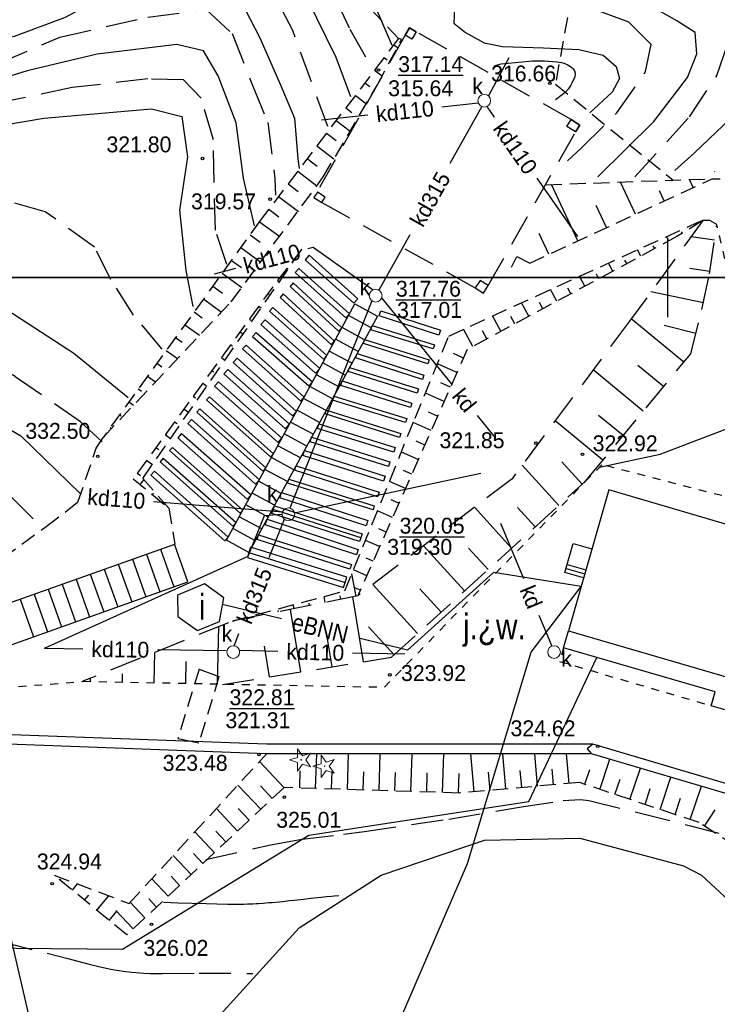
# Model space of a CAD drawing. Extents: x 4615668 to 9249187, y 5334101 to 10688993.
# Tile 62 of 120: x 4667744 to 4667787, y 5337023 to 5337085. Entities that reach past the tile are written whole.
import ezdxf
from ezdxf.enums import TextEntityAlignment as Align

# ---------------------------------------------------------------- set-up
doc = ezdxf.new("R2010")
doc.units = 0
doc.header["$MEASUREMENT"] = 0
for name, pattern in [('DROGA', [1, 0.5, -0.5]), ('PRZEPUST', [1.5, 1, -0.5]), ('SKARPA1', [1.5, 1, -0.5]), ('T-SKARPA1', [3, 2, -1]), ('T-WIATA', [3, 2, -1]), ('UZYTEK', [1.5, 1, -0.5]), ('WARSTWICA', [3, 2, -1])]:
    doc.linetypes.add(name, pattern=pattern)
for name, color, linetype in [('13', 7, 'Continuous'), ('14', 7, 'Continuous'), ('15', 7, 'Continuous'), ('17', 7, 'Continuous'), ('18', 7, 'Continuous'), ('19', 7, 'Continuous'), ('21', 7, 'Continuous'), ('23', 7, 'Continuous'), ('25', 7, 'Continuous'), ('27', 7, 'Continuous'), ('28', 7, 'Continuous'), ('38', 7, 'Continuous'), ('45', 7, 'Continuous'), ('47', 7, 'Continuous'), ('50', 7, 'Continuous'), ('51', 7, 'Continuous'), ('52', 7, 'Continuous'), ('56', 7, 'Continuous'), ('60', 7, 'Continuous'), ('9', 7, 'Continuous'), ('SZZPZ_922', 7, 'Continuous'), ('UKKPA_506', 7, 'Continuous')]:
    doc.layers.add(name, color=color, linetype=linetype)
doc.styles.add('txt', font='TXT', dxfattribs={"height": 0.2})

# ---------------------------------------------------------------- blocks, each defined once
blk = doc.blocks.new('*M2221')
at = {"layer": '60', "color": 7, "linetype": 'Continuous'}
blk.add_line((150, 247.5), (150, 250), dxfattribs=at)
blk.add_lwpolyline([(0, 0), (0, 250), (400, 250), (400, 0)], close=True, dxfattribs=at)
blk = doc.blocks.new('DI')
at = {"layer": 'SZZPZ_922', "color": 7, "linetype": 'Continuous', "lineweight": 13}
for p, q in [((-0.227, 0.699), (0.087, 0.267)), ((-0.227, 0.164), (-0.227, 0.699)), ((-0.736, -0.001), (-0.227, 0.164)), ((0.087, 0.267), (0.595, 0.431)), ((0.595, 0.431), (0.281, -0.001)), ((-0.227, -0.166), (-0.736, -0.001)), ((-0.227, -0.702), (-0.227, -0.166)), ((0.087, -0.268), (-0.227, -0.702)), ((0.595, -0.434), (0.087, -0.268)), ((0.281, -0.001), (0.595, -0.434))]:
    blk.add_line(p, q, dxfattribs=at)
blk.add_circle((0, 0), 0.0203, dxfattribs=at)
blk = doc.blocks.new('WYS')
at = {"layer": '52', "color": 67, "linetype": 'Continuous'}
blk.add_circle((0, 0), 0.08, dxfattribs=at)
blk = doc.blocks.new('KL')
at = {"layer": 'UKKPA_506', "color": 7, "linetype": 'Continuous', "lineweight": 13}
blk.add_circle((0, 0), 0.4, dxfattribs=at)
blk = doc.blocks.new('*M2283')
at = {"layer": '25', "color": 165, "linetype": 'Continuous'}
blk.add_lwpolyline([(167.705, -43.429), (165.765, -34.489), (161.955, -27.259), (157.325, -20.349), (152.755, -13.299), (146.375, -2.959), (144.615, 0.531), (141.725, 7.741), (140.665, 13.971), (140.655, 20.511), (141.405, 25.941), (142.545, 32.071), (143.365, 34.561), (143.925, 35.071), (145.025, 35.791), (150.645, 39.191), (150.605, 43.771), (146.914, 59.601), (145.355, 62.221), (139.665, 65.141), (133.265, 67.061), (124.685, 69.711), (116.985, 73.451)], dxfattribs=at)
blk.add_lwpolyline([(167.705, -43.429), (165.765, -34.489), (161.955, -27.259), (157.325, -20.349), (152.755, -13.299), (146.375, -2.959), (144.615, 0.531), (141.725, 7.741), (140.665, 13.971), (140.655, 20.511), (141.405, 25.941), (142.545, 32.071), (143.365, 34.561), (143.925, 35.071), (145.025, 35.791), (150.645, 39.191), (150.605, 43.771), (146.914, 59.601), (145.355, 62.221), (139.665, 65.141), (133.265, 67.061), (124.685, 69.711), (116.985, 73.451)], dxfattribs=at)

msp = doc.modelspace()

# ---------------------------------------------------------------- linework, layer by layer
at = {"layer": '13', "color": 132, "linetype": 'T-WIATA'}
msp.add_lwpolyline([(4667762.074, 5337074.215), (4667762.558, 5337073.901), (4667772.227, 5337068.519), (4667772.74, 5337068.191), (4667773.04, 5337068.661), (4667778.528, 5337078.342), (4667778.802, 5337078.769), (4667778.256, 5337079.119), (4667768.51, 5337084.648), (4667768.091, 5337084.904), (4667768.091, 5337084.904), (4667767.808, 5337084.44)], close=True, dxfattribs=at)
at = {"layer": '13', "color": 132, "linetype": 'Continuous'}
for points in [[(4667768.091, 5337084.904), (4667768.51, 5337084.648), (4667768.227, 5337084.185), (4667767.808, 5337084.44)], [(4667778.256, 5337079.119), (4667778.802, 5337078.769), (4667778.528, 5337078.342), (4667777.982, 5337078.692)], [(4667762.286, 5337074.543), (4667762.074, 5337074.215), (4667762.558, 5337073.901), (4667762.77, 5337074.229)], [(4667772.74, 5337068.191), (4667773.04, 5337068.661), (4667772.527, 5337068.988), (4667772.227, 5337068.519)]]:
    msp.add_lwpolyline(points, close=True, dxfattribs=at)
at = {"layer": '13', "color": 7, "linetype": 'Continuous'}
for points in [[(4667800.493, 5337049.963), (4667780.628, 5337055.8), (4667778.101, 5337046.922), (4667797.892, 5337041.14)], [(4667755.184, 5337049.879), (4667753.484, 5337049.173), (4667753.504, 5337047.813), (4667754.734, 5337046.943), (4667756.123, 5337047.502), (4667756.396, 5337048.991)]]:
    msp.add_lwpolyline(points, close=True, dxfattribs=at)
msp.add_lwpolyline([(4667797.892, 5337041.14), (4667797.577, 5337040.062), (4667791.547, 5337041.823), (4667791.298, 5337040.97), (4667787.076, 5337042.203), (4667787.329, 5337043.068), (4667777.789, 5337045.855), (4667778.101, 5337046.922)], dxfattribs=at)
at = {"layer": '15', "color": 62, "linetype": 'Continuous'}
for p, q in [((4667761.777, 5337070.573), (4667764.844, 5337067.837)), ((4667761.121, 5337069.749), (4667764.311, 5337066.896)), ((4667760.769, 5337068.832), (4667763.828, 5337066.006)), ((4667760.142, 5337068.138), (4667763.372, 5337065.167)), ((4667759.476, 5337067.286), (4667762.883, 5337064.266)), ((4667766.278, 5337067.068), (4667770.044, 5337065.852)), ((4667766.067, 5337066.749), (4667757.978, 5337051.849)), ((4667758.997, 5337066.507), (4667762.438, 5337063.446)), ((4667765.663, 5337066.004), (4667764.245, 5337066.774)), ((4667765.258, 5337065.259), (4667763.84, 5337066.029)), ((4667765.741, 5337066.149), (4667769.659, 5337064.936)), ((4667758.436, 5337065.721), (4667761.983, 5337062.608)), ((4667764.854, 5337064.514), (4667763.436, 5337065.284)), ((4667765.261, 5337065.264), (4667769.317, 5337063.979)), ((4667757.795, 5337064.922), (4667761.452, 5337061.63)), ((4667757.234, 5337064.097), (4667760.966, 5337060.735)), ((4667764.449, 5337063.769), (4667763.031, 5337064.539)), ((4667764.782, 5337064.382), (4667768.989, 5337063.018)), ((4667756.659, 5337063.389), (4667760.53, 5337059.932)), ((4667764.045, 5337063.024), (4667762.627, 5337063.794)), ((4667764.307, 5337063.507), (4667768.648, 5337062.153)), ((4667763.64, 5337062.279), (4667762.222, 5337063.049)), ((4667756.061, 5337062.596), (4667760.054, 5337059.055)), ((4667763.236, 5337061.534), (4667761.818, 5337062.304)), ((4667763.845, 5337062.656), (4667768.234, 5337061.266)), ((4667755.486, 5337061.666), (4667759.517, 5337058.066)), ((4667762.831, 5337060.789), (4667761.413, 5337061.559)), ((4667763.327, 5337061.702), (4667767.92, 5337060.293)), ((4667754.886, 5337060.909), (4667759.04, 5337057.186)), ((4667754.363, 5337060.24), (4667758.633, 5337056.438)), ((4667762.427, 5337060.044), (4667761.009, 5337060.814)), ((4667762.851, 5337060.825), (4667767.535, 5337059.348)), ((4667762.022, 5337059.299), (4667760.605, 5337060.069)), ((4667762.382, 5337059.962), (4667767.193, 5337058.475)), ((4667753.736, 5337059.352), (4667758.116, 5337055.485)), ((4667761.618, 5337058.554), (4667760.2, 5337059.324)), ((4667761.923, 5337059.115), (4667766.85, 5337057.56)), ((4667753.161, 5337058.474), (4667757.597, 5337054.529)), ((4667761.214, 5337057.809), (4667759.796, 5337058.579)), ((4667752.587, 5337057.795), (4667757.165, 5337053.734)), ((4667760.809, 5337057.064), (4667759.391, 5337057.834)), ((4667761.467, 5337058.276), (4667766.554, 5337056.663)), ((4667760.943, 5337057.311), (4667766.169, 5337055.647)), ((4667752.025, 5337056.969), (4667756.674, 5337052.828)), ((4667760.405, 5337056.319), (4667758.987, 5337057.089)), ((4667760, 5337055.574), (4667758.582, 5337056.344)), ((4667760.487, 5337056.47), (4667765.869, 5337054.792)), ((4667759.596, 5337054.829), (4667758.178, 5337055.599)), ((4667760.036, 5337055.64), (4667765.47, 5337053.862)), ((4667759.191, 5337054.084), (4667757.773, 5337054.854)), ((4667759.58, 5337054.8), (4667765.1, 5337053.022)), ((4667758.787, 5337053.339), (4667757.369, 5337054.109)), ((4667759.122, 5337053.957), (4667764.857, 5337052.049)), ((4667758.382, 5337052.594), (4667756.965, 5337053.364)), ((4667758.587, 5337052.971), (4667764.429, 5337051.105)), ((4667740.028, 5337047.66), (4667753.309, 5337052.383)), ((4667751.524, 5337051.748), (4667752.369, 5337049.371)), ((4667752.408, 5337052.063), (4667753.254, 5337049.686)), ((4667757.978, 5337051.849), (4667764.03, 5337049.96)), ((4667749.755, 5337051.119), (4667750.601, 5337048.742)), ((4667750.64, 5337051.434), (4667751.485, 5337049.057)), ((4667778.015, 5337051.099), (4667779.194, 5337050.764)), ((4667747.987, 5337050.49), (4667748.832, 5337048.113)), ((4667748.871, 5337050.805), (4667749.716, 5337048.428)), ((4667777.942, 5337050.842), (4667779.121, 5337050.507)), ((4667746.218, 5337049.861), (4667747.064, 5337047.484)), ((4667747.102, 5337050.176), (4667747.948, 5337047.799)), ((4667744.45, 5337049.232), (4667745.295, 5337046.855)), ((4667745.334, 5337049.547), (4667746.179, 5337047.17)), ((4667743.565, 5337048.918), (4667744.411, 5337046.541))]:
    msp.add_line(p, q, dxfattribs=at)
for points in [[(4667761.777, 5337070.573), (4667761.525, 5337070.29), (4667764.592, 5337067.554), (4667764.844, 5337067.837)], [(4667761.121, 5337069.749), (4667760.89, 5337069.491), (4667764.08, 5337066.638), (4667764.311, 5337066.896)], [(4667760.769, 5337068.832), (4667760.568, 5337068.615), (4667763.627, 5337065.789), (4667763.828, 5337066.006)], [(4667760.142, 5337068.138), (4667759.936, 5337067.914), (4667763.166, 5337064.943), (4667763.372, 5337065.167)], [(4667757.978, 5337051.849), (4667756.56, 5337052.619), (4667764.649, 5337067.519), (4667766.067, 5337066.749)], [(4667759.476, 5337067.286), (4667759.269, 5337067.052), (4667762.676, 5337064.032), (4667762.883, 5337064.266)], [(4667770.044, 5337065.852), (4667769.943, 5337065.538), (4667766.177, 5337066.754), (4667766.278, 5337067.068)], [(4667758.997, 5337066.507), (4667758.737, 5337066.215), (4667762.178, 5337063.154), (4667762.438, 5337063.446)], [(4667769.659, 5337064.936), (4667769.578, 5337064.675), (4667765.66, 5337065.888), (4667765.741, 5337066.149)], [(4667758.436, 5337065.721), (4667758.204, 5337065.457), (4667761.751, 5337062.344), (4667761.983, 5337062.608)], [(4667769.317, 5337063.979), (4667769.24, 5337063.736), (4667765.184, 5337065.021), (4667765.261, 5337065.264)], [(4667757.795, 5337064.922), (4667757.58, 5337064.683), (4667761.237, 5337061.391), (4667761.452, 5337061.63)], [(4667757.234, 5337064.097), (4667756.98, 5337063.816), (4667760.712, 5337060.454), (4667760.966, 5337060.735)], [(4667768.989, 5337063.018), (4667768.904, 5337062.757), (4667764.697, 5337064.121), (4667764.782, 5337064.382)], [(4667756.659, 5337063.389), (4667756.405, 5337063.104), (4667760.276, 5337059.647), (4667760.53, 5337059.932)], [(4667768.648, 5337062.153), (4667768.566, 5337061.891), (4667764.225, 5337063.245), (4667764.307, 5337063.507)], [(4667756.061, 5337062.596), (4667755.817, 5337062.32), (4667759.81, 5337058.779), (4667760.054, 5337059.055)], [(4667768.234, 5337061.266), (4667768.144, 5337060.983), (4667763.755, 5337062.373), (4667763.845, 5337062.656)], [(4667755.486, 5337061.666), (4667755.315, 5337061.475), (4667759.346, 5337057.875), (4667759.517, 5337058.066)], [(4667767.92, 5337060.293), (4667767.841, 5337060.036), (4667763.248, 5337061.445), (4667763.327, 5337061.702)], [(4667754.886, 5337060.909), (4667754.696, 5337060.697), (4667758.85, 5337056.974), (4667759.04, 5337057.186)], [(4667754.363, 5337060.24), (4667754.121, 5337059.968), (4667758.391, 5337056.166), (4667758.633, 5337056.438)], [(4667767.535, 5337059.348), (4667767.459, 5337059.106), (4667762.775, 5337060.583), (4667762.851, 5337060.825)], [(4667767.193, 5337058.475), (4667767.098, 5337058.167), (4667762.287, 5337059.654), (4667762.382, 5337059.962)], [(4667753.736, 5337059.352), (4667753.492, 5337059.075), (4667757.872, 5337055.208), (4667758.116, 5337055.485)], [(4667766.85, 5337057.56), (4667766.756, 5337057.262), (4667761.829, 5337058.817), (4667761.923, 5337059.115)], [(4667753.161, 5337058.474), (4667752.983, 5337058.274), (4667757.419, 5337054.329), (4667757.597, 5337054.529)], [(4667752.587, 5337057.795), (4667752.385, 5337057.567), (4667756.963, 5337053.506), (4667757.165, 5337053.734)], [(4667766.554, 5337056.663), (4667766.455, 5337056.351), (4667761.368, 5337057.964), (4667761.467, 5337058.276)], [(4667766.169, 5337055.647), (4667766.08, 5337055.367), (4667760.854, 5337057.031), (4667760.943, 5337057.311)], [(4667752.025, 5337056.969), (4667751.807, 5337056.724), (4667756.456, 5337052.583), (4667756.674, 5337052.828)], [(4667765.869, 5337054.792), (4667765.793, 5337054.547), (4667760.411, 5337056.225), (4667760.487, 5337056.47)], [(4667765.47, 5337053.862), (4667765.36, 5337053.524), (4667759.926, 5337055.302), (4667760.036, 5337055.64)], [(4667765.1, 5337053.022), (4667765.024, 5337052.785), (4667759.504, 5337054.563), (4667759.58, 5337054.8)], [(4667765.024, 5337052.785), (4667764.944, 5337052.536), (4667759.424, 5337054.314), (4667759.504, 5337054.563)], [(4667764.857, 5337052.049), (4667764.74, 5337051.697), (4667759.005, 5337053.605), (4667759.122, 5337053.957)], [(4667764.429, 5337051.105), (4667764.332, 5337050.8), (4667758.49, 5337052.666), (4667758.587, 5337052.971)], [(4667740.028, 5337047.66), (4667740.873, 5337045.283), (4667754.138, 5337050), (4667753.293, 5337052.377)], [(4667764.03, 5337049.96), (4667764.137, 5337050.303), (4667758.085, 5337052.192), (4667757.978, 5337051.849)], [(4667779.048, 5337050.25), (4667777.869, 5337050.585), (4667778.39, 5337052.415), (4667779.569, 5337052.079)], [(4667757.978, 5337051.849), (4667757.883, 5337051.544), (4667763.935, 5337049.655), (4667764.03, 5337049.96)]]:
    msp.add_lwpolyline(points, dxfattribs=at)
at = {"layer": '17', "color": 97, "linetype": 'DROGA'}
for points in [[(4667787.145, 5337075.393), (4667788.262, 5337075.371), (4667789.445, 5337073.987), (4667790.459, 5337068.759), (4667792.348, 5337058.943)], [(4667790.094, 5337058.858), (4667788.181, 5337069.383), (4667787.429, 5337072.513), (4667786.998, 5337072.774), (4667786.548, 5337072.759)], [(4667790.094, 5337058.858), (4667789.694, 5337054.933), (4667780.205, 5337057.381), (4667779.17, 5337056.343)], [(4667740.773, 5337045.34), (4667738.239, 5337044.528), (4667737.492, 5337042.904), (4667747.527, 5337043.739), (4667766.506, 5337043.371), (4667779.17, 5337056.343)], [(4667777.789, 5337045.855), (4667777.536, 5337044.99), (4667787.076, 5337042.203), (4667787.329, 5337043.068)]]:
    msp.add_lwpolyline(points, dxfattribs=at)
at = {"layer": '19', "color": 172, "linetype": 'PRZEPUST'}
for p, q in [((4667754.852, 5337044.508), (4667753.5, 5337040.141)), ((4667756.089, 5337044.036), (4667754.829, 5337039.853))]:
    msp.add_line(p, q, dxfattribs=at)
at = {"layer": '19', "color": 7, "linetype": 'Continuous'}
for p, q in [((4667754.852, 5337044.508), (4667756.089, 5337044.036)), ((4667753.5, 5337040.141), (4667754.829, 5337039.853))]:
    msp.add_line(p, q, dxfattribs=at)
at = {"layer": '21', "color": 1, "linetype": 'Continuous'}
msp.add_line((4667760.036, 5337047.665), (4667756.322, 5337048.586), dxfattribs=at)
msp.add_lwpolyline([(4667778.893, 5337049.704), (4667773.381, 5337050.598), (4667767.965, 5337045.697), (4667764.889, 5337046.46)], dxfattribs=at)
at = {"layer": '23', "color": 40, "linetype": 'Continuous'}
msp.add_lwpolyline([(4667766.414, 5337019.883), (4667771.744, 5337032.253), (4667775.754, 5337045.573), (4667778.893, 5337049.704)], dxfattribs=at)
at = {"layer": '25', "color": 165, "linetype": 'Continuous'}
msp.add_lwpolyline([(4667706.908, 5337046.34), (4667709.449, 5337045.003), (4667720.949, 5337040.912), (4667734.391, 5337027.018), (4667750.02, 5337026.86), (4667761.744, 5337034.047), (4667775.609, 5337036.174), (4667779.879, 5337045.244)], dxfattribs=at)
at = {"layer": '27', "color": 17, "linetype": 'Continuous'}
for p, q in [((4667774.338, 5337083.014), (4667773.056, 5337080.615)), ((4667770.129, 5337079.927), (4667772.419, 5337080.176)), ((4667772.633, 5337079.946), (4667770.627, 5337076.365)), ((4667772.959, 5337079.947), (4667773.421, 5337079.284)), ((4667762.556, 5337079.102), (4667765.457, 5337079.418)), ((4667776.105, 5337075.426), (4667778.659, 5337071.757)), ((4667768.11, 5337071.872), (4667766.153, 5337068.378)), ((4667755.802, 5337069.403), (4667757.154, 5337069.769)), ((4667765.725, 5337067.704), (4667760.551, 5337054.654)), ((4667766.33, 5337067.887), (4667770.763, 5337062.423)), ((4667772.338, 5337060.481), (4667773.471, 5337059.084)), ((4667760.854, 5337054.359), (4667772.578, 5337056.847)), ((4667751.975, 5337055.062), (4667760.098, 5337054.42)), ((4667759.262, 5337051.533), (4667760.225, 5337053.944)), ((4667773.816, 5337053.693), (4667775.273, 5337050.213)), ((4667776.238, 5337047.907), (4667777.056, 5337045.953)), ((4667757.042, 5337045.976), (4667757.351, 5337046.75)), ((4667745.108, 5337045.822), (4667747.53, 5337045.793)), ((4667752.23, 5337045.738), (4667756.546, 5337045.687)), ((4667757.372, 5337045.693), (4667759.807, 5337045.64)), ((4667764.506, 5337045.537), (4667767.79, 5337045.465))]:
    msp.add_line(p, q, dxfattribs=at)
for points in [[(4667761.69, 5337070.999), (4667762.031, 5337071.092), (4667765.79, 5337068.394)], [(4667745.108, 5337045.822), (4667757.921, 5337051.625), (4667758.959, 5337054.186), (4667760.066, 5337054.273)]]:
    msp.add_lwpolyline(points, dxfattribs=at)
at = {"layer": '38', "color": 97, "linetype": 'Continuous'}
msp.add_lwpolyline([(4667754.056, 5337017.53), (4667756.367, 5337022.961), (4667761.146, 5337028.207), (4667766.307, 5337031.534), (4667772.81, 5337033.721), (4667778.802, 5337033.86), (4667785.328, 5337032.124), (4667786.471, 5337031.534), (4667791.112, 5337027.226), (4667793.882, 5337021.063), (4667793.743, 5337014.743), (4667790.528, 5337009.125), (4667785.575, 5337005.131), (4667779.41, 5337002.629), (4667773.156, 5337001.939), (4667766.611, 5337002.738), (4667760.584, 5337004.787), (4667755.89, 5337009.157), (4667753.239, 5337015.487)], dxfattribs=at)
at = {"layer": '45', "color": 219, "linetype": 'Continuous'}
for points in [[(4667757.682, 5336964.252), (4667778.497, 5336983.744), (4667786.541, 5336993.002), (4667797.506, 5337007.843), (4667800.864, 5337020.411), (4667800.694, 5337021.999), (4667797.862, 5337029.662), (4667789.208, 5337036.934), (4667779.623, 5337039.779), (4667759.081, 5337039.771), (4667734.995, 5337040.665)], [(4667756.658, 5336963.976), (4667778.065, 5336984.162), (4667786.073, 5336993.378), (4667796.958, 5337008.111), (4667800.206, 5337020.198), (4667800.142, 5337021.977), (4667797.352, 5337029.308), (4667788.918, 5337036.394), (4667779.535, 5337039.179), (4667759.069, 5337039.171), (4667734.973, 5337040.065)], [(4667779.623, 5337039.779), (4667779.263, 5337039.493), (4667779.535, 5337039.179)]]:
    msp.add_lwpolyline(points, dxfattribs=at)
at = {"layer": '50', "color": 245, "linetype": 'WARSTWICA'}
for points in [[(4667774.743, 5337139.203), (4667774.227, 5337133.161), (4667773.453, 5337127.637), (4667772.858, 5337124.426), (4667771.137, 5337121.578), (4667768.254, 5337117.823), (4667764.983, 5337114.715), (4667759.616, 5337111.835), (4667753.893, 5337109.245), (4667749.934, 5337107.433), (4667747.051, 5337105.145), (4667745.266, 5337102.991), (4667744.285, 5337099.945), (4667743.724, 5337095.493), (4667744.004, 5337092.962), (4667745.312, 5337092.447), (4667751.527, 5337093.243), (4667756.106, 5337094.04), (4667759.249, 5337093.797), (4667760.405, 5337092.821), (4667762.173, 5337089.42), (4667764.333, 5337084.818), (4667765.727, 5337082.336)], [(4667762.938, 5337078.681), (4667760.734, 5337084.727), (4667758.394, 5337089.24), (4667757.045, 5337090.819), (4667754.93, 5337090.819), (4667750.027, 5337089.601), (4667744.583, 5337087.615), (4667740.948, 5337086.715), (4667739.194, 5337087.076), (4667738.879, 5337089.512), (4667739.418, 5337092.716), (4667741.575, 5337098.872), (4667744.634, 5337105.325), (4667747.693, 5337109.251), (4667752.406, 5337112.163), (4667758.974, 5337115.321), (4667763.248, 5337116.9), (4667764.688, 5337118.57), (4667767.297, 5337121.187), (4667769.991, 5337123.204), (4667770.89, 5337125.054), (4667771.25, 5337128.077), (4667771.07, 5337131.1)], [(4667748.743, 5337058.816), (4667747.375, 5337060.077), (4667743.255, 5337062.93), (4667739.507, 5337065.127), (4667735.337, 5337066.943), (4667731.463, 5337067.999), (4667726.83, 5337069.055), (4667723.334, 5337070.703), (4667719.974, 5337073.681), (4667718.374, 5337076.68), (4667717.868, 5337080.144), (4667718.542, 5337083.565), (4667721.28, 5337087.071), (4667728.262, 5337095.228), (4667733.19, 5337100.171), (4667736.559, 5337103.846), (4667737.528, 5337105.536), (4667737.527, 5337107.678), (4667735.771, 5337110.413), (4667733.328, 5337112.398), (4667729.748, 5337113.665), (4667726.632, 5337114.806)], [(4667756.596, 5337069.996), (4667755.876, 5337072.161), (4667755.786, 5337075.185), (4667755.741, 5337077.847), (4667754.977, 5337080.464), (4667753.852, 5337081.637), (4667751.615, 5337081.682), (4667746.846, 5337081.14), (4667742.122, 5337080.147), (4667736.139, 5337078.929), (4667733.277, 5337078.005), (4667730.127, 5337077.554), (4667727.968, 5337078.231), (4667728.103, 5337080.622), (4667729.678, 5337085.135), (4667732.467, 5337091.181), (4667736.957, 5337098.324), (4667739.431, 5337101.934), (4667740.691, 5337105.002), (4667740.736, 5337107.89), (4667740.196, 5337111.41), (4667739.386, 5337114.252)], [(4667745.537, 5337113.741), (4667743.288, 5337107.83), (4667741.039, 5337101.603), (4667739.612, 5337098.833), (4667736.643, 5337093.87), (4667734.483, 5337088.861), (4667733.179, 5337084.89), (4667732.733, 5337082.921), (4667733.318, 5337081.883), (4667736.332, 5337082.063), (4667742.181, 5337082.65), (4667746.075, 5337084.313), (4667751.608, 5337085.577), (4667755.297, 5337086.028), (4667756.917, 5337084.539), (4667758.176, 5337081.335), (4667759.16, 5337078.93), (4667759.61, 5337075.41), (4667759.655, 5337074.372)], [(4667752.519, 5337064.666), (4667750.717, 5337066.808), (4667749.283, 5337069.05), (4667748.248, 5337071.092), (4667745.159, 5337073.32), (4667742.557, 5337074.057), (4667739.487, 5337074.257), (4667736.051, 5337074.124), (4667731.428, 5337073.552), (4667728.325, 5337073.519), (4667725.589, 5337074.222), (4667723.654, 5337075.493), (4667722.953, 5337077.334), (4667722.987, 5337079.275), (4667724.722, 5337083.473), (4667727.625, 5337088.259)], [(4667778.038, 5337076.521), (4667778.898, 5337077.333), (4667781.15, 5337079.541), (4667782.952, 5337082.151), (4667783.302, 5337083.858), (4667781.901, 5337085.263), (4667779.049, 5337086.317)], [(4667782.277, 5337075.507), (4667785.712, 5337079.288), (4667787.43, 5337081.895), (4667788.355, 5337084.546), (4667788.047, 5337086.623)], [(4667793.635, 5337086.097), (4667793.151, 5337083.358), (4667791.829, 5337080.662), (4667789.583, 5337077.835), (4667787.294, 5337075.858)], [(4667713.198, 5337085.484), (4667712.819, 5337082.611), (4667712.862, 5337079.422), (4667714.463, 5337075.071), (4667717.158, 5337071.143), (4667718.927, 5337068.439), (4667722.332, 5337066.306), (4667727.091, 5337064.49), (4667733.535, 5337061.66), (4667739.768, 5337058.111), (4667742.995, 5337055.388), (4667744.979, 5337053.384)], [(4667773.424, 5337082.518), (4667773.86, 5337082.642)], [(4667773.86, 5337082.642), (4667775.625, 5337082.811), (4667775.818, 5337082.825), (4667776.205, 5337082.832), (4667776.592, 5337082.816), (4667777.366, 5337082.752), (4667777.666, 5337082.709), (4667777.811, 5337082.673), (4667778.023, 5337082.589), (4667778.23, 5337082.463), (4667778.332, 5337082.38), (4667778.387, 5337082.323), (4667778.467, 5337082.193), (4667778.509, 5337082.052), (4667778.515, 5337081.957), (4667778.5, 5337081.837), (4667778.481, 5337081.783), (4667778.328, 5337081.452), (4667778.234, 5337081.286), (4667778.072, 5337081.048), (4667777.882, 5337080.834), (4667777.775, 5337080.739), (4667777.278, 5337080.36)], [(4667755.269, 5337032.517), (4667759.36, 5337033.445), (4667761.312, 5337033.791), (4667763.941, 5337034.105), (4667765.253, 5337034.275), (4667770.562, 5337035.057), (4667775.14, 5337035.839), (4667777.77, 5337036.229), (4667778.847, 5337036.3), (4667779.377, 5337036.229), (4667782.543, 5337035.448), (4667785.855, 5337034.617), (4667787.559, 5337034.178)], [(4667742.379, 5337027.348), (4667746.568, 5337026.273), (4667747.922, 5337025.919), (4667748.602, 5337025.752), (4667749.289, 5337025.604), (4667749.636, 5337025.54), (4667750.213, 5337025.454), (4667750.599, 5337025.412), (4667751.37, 5337025.357), (4667751.756, 5337025.341), (4667752.528, 5337025.329), (4667754.847, 5337025.345), (4667758.214, 5337025.341)]]:
    msp.add_lwpolyline(points, dxfattribs=at)
at = {"layer": '50', "color": 216, "linetype": 'Continuous'}
for points in [[(4667775.44, 5337135.365), (4667774.569, 5337128.269), (4667773.903, 5337124.701), (4667772.172, 5337121.003), (4667769.337, 5337117.087), (4667767.081, 5337114.708), (4667764.515, 5337112.552), (4667758.701, 5337109.389), (4667750.776, 5337105.995), (4667747.144, 5337104.037), (4667745.813, 5337101.948), (4667745.813, 5337099.018), (4667746.276, 5337095.855), (4667747.693, 5337094.898), (4667751.048, 5337094.579), (4667753.42, 5337094.521), (4667756.139, 5337095.217), (4667759.134, 5337095.622), (4667760.783, 5337095.39), (4667762.512, 5337093.784), (4667764.189, 5337090.767), (4667765.867, 5337086.386), (4667766.966, 5337083.804)], [(4667750.369, 5337061.589), (4667746.962, 5337064.383), (4667742.825, 5337067.078), (4667736.524, 5337070.223), (4667731.839, 5337071.509), (4667726.366, 5337072.053), (4667724.245, 5337072.794), (4667722.224, 5337074.377), (4667720.942, 5337076.603), (4667720.449, 5337079.175), (4667720.65, 5337081.318), (4667722.179, 5337083.939), (4667726.469, 5337089.924), (4667730.266, 5337094.869), (4667736.613, 5337101.564), (4667738.043, 5337103.79), (4667738.388, 5337106.559), (4667737.944, 5337109.675), (4667736.514, 5337111.654), (4667735.035, 5337113.038), (4667731.238, 5337114.621)], [(4667736.859, 5337114.275), (4667738.684, 5337111.307), (4667739.916, 5337108.043), (4667740.262, 5337105.57), (4667738.93, 5337102.652), (4667735.775, 5337097.855), (4667733.02, 5337093.433), (4667730.456, 5337089.328), (4667727.053, 5337082.849), (4667724.884, 5337078.645), (4667725.13, 5337076.469), (4667726.366, 5337075.26), (4667728.487, 5337075.062), (4667730.903, 5337075.161), (4667733.763, 5337076.842), (4667736.623, 5337077.782), (4667745.055, 5337079.216), (4667751.839, 5337079.804), (4667753.762, 5337079.309), (4667754.107, 5337076.787), (4667753.614, 5337073.423), (4667754.009, 5337069.615), (4667754.453, 5337067.34)], [(4667748.709, 5337113.455), (4667746.279, 5337109.335), (4667743.733, 5337105.651), (4667742.316, 5337103.01), (4667740.928, 5337099.703), (4667738.912, 5337095.979), (4667737.35, 5337092.44), (4667736.485, 5337090.161), (4667735.848, 5337086.738), (4667736.311, 5337084.852), (4667737.671, 5337083.807), (4667740.1, 5337083.72), (4667743.224, 5337084.388), (4667746.42, 5337085.577), (4667749.602, 5337087.289), (4667752.639, 5337088.333), (4667754.606, 5337088.594), (4667756.255, 5337088.304), (4667757.123, 5337087.26), (4667758.656, 5337084.272), (4667759.949, 5337081.352), (4667760.846, 5337079.205), (4667761.049, 5337076.652), (4667761.135, 5337076.043)], [(4667779.934, 5337075.521), (4667783.468, 5337079.009), (4667785.585, 5337081.765), (4667786.171, 5337083.256), (4667786.081, 5337084.611), (4667784.91, 5337085.334), (4667780.18, 5337088.045)], [(4667716.712, 5337086.464), (4667715.43, 5337084.783), (4667714.641, 5337082.162), (4667714.74, 5337079.145), (4667715.627, 5337076.326), (4667717.4, 5337073.475), (4667719.668, 5337070.507), (4667722.873, 5337068.084), (4667729.481, 5337065.611), (4667735.687, 5337063.15), (4667739.171, 5337061.811), (4667743.625, 5337059.193), (4667747.379, 5337055.555)], [(4667764.402, 5337080.561), (4667763.476, 5337083.027), (4667761.654, 5337086.769)], [(4667784.785, 5337075.917), (4667786.04, 5337077.026), (4667789.173, 5337080.023), (4667790.811, 5337082.343), (4667791.63, 5337084.566), (4667791.389, 5337086.693)], [(4667770.913, 5337086.121), (4667770.87, 5337085.199), (4667771.618, 5337084.599), (4667772.793, 5337083.956), (4667773.947, 5337083.72), (4667776.532, 5337083.635), (4667778.744, 5337083.53), (4667780.282, 5337083.187), (4667781.094, 5337082.459), (4667781.308, 5337081.709), (4667780.838, 5337080.851), (4667779.448, 5337079.539)], [(4667780.051, 5337057.236), (4667783.873, 5337058.052), (4667788.209, 5337059.714), (4667793.226, 5337061.522), (4667796.247, 5337062.206), (4667798.487, 5337062.499), (4667800.485, 5337061.766), (4667801.751, 5337059.665), (4667802.628, 5337057.417), (4667805.107, 5337049.464), (4667806.665, 5337046.776), (4667810.496, 5337042.055), (4667813.858, 5337036.484), (4667817.463, 5337030.865), (4667820.093, 5337027.689), (4667821.921, 5337026.533), (4667823.48, 5337026.191), (4667825.672, 5337026.045), (4667827.767, 5337025.312), (4667828.595, 5337024.628), (4667828.984, 5337023.357)], [(4667763.639, 5337030.231), (4667763.347, 5337030.205), (4667763.182, 5337030.19), (4667762.851, 5337030.158), (4667762.52, 5337030.124), (4667762.299, 5337030.1), (4667761.858, 5337030.052), (4667761.417, 5337030.002), (4667760.828, 5337029.936), (4667760.534, 5337029.903), (4667760.092, 5337029.856), (4667759.872, 5337029.834), (4667759.43, 5337029.792), (4667759.209, 5337029.773), (4667758.878, 5337029.747), (4667758.583, 5337029.726), (4667758.436, 5337029.717), (4667758.215, 5337029.705), (4667757.994, 5337029.694), (4667757.883, 5337029.69), (4667757.662, 5337029.683), (4667757.551, 5337029.68), (4667757.385, 5337029.677), (4667757.164, 5337029.675), (4667757.053, 5337029.675), (4667756.887, 5337029.676), (4667756.638, 5337029.681), (4667755.293, 5337029.717), (4667753.5, 5337029.768), (4667752.603, 5337029.794)]]:
    msp.add_lwpolyline(points, dxfattribs=at)
at = {"layer": '50', "color": 7, "linetype": 'Continuous'}
msp.add_lwpolyline([(4667758.326, 5337072.423), (4667757.631, 5337075.44), (4667757.169, 5337078.922), (4667756.041, 5337081.881), (4667755.115, 5337083.448), (4667753.437, 5337083.854), (4667748.416, 5337083.243), (4667744.019, 5337082.199), (4667739.233, 5337080.719), (4667735.473, 5337079.849), (4667732.696, 5337079.124), (4667730.729, 5337079.559), (4667730.122, 5337080.806), (4667730.237, 5337083.098), (4667731.481, 5337085.999), (4667733.82, 5337090.772), (4667735.783, 5337094.931), (4667738.415, 5337098.847), (4667740.006, 5337101.429), (4667741.018, 5337104.33), (4667741.768, 5337107.481), (4667742.173, 5337110.991), (4667742.086, 5337113.922)], dxfattribs=at)
at = {"layer": '51', "color": 3, "linetype": 'Continuous'}
for p, q in [((4667767.095, 5337083.837), (4667767.326, 5337083.662)), ((4667766.49, 5337083.04), (4667766.686, 5337082.891)), ((4667765.886, 5337082.244), (4667766.371, 5337081.876)), ((4667765.281, 5337081.447), (4667765.594, 5337081.209)), ((4667764.677, 5337080.65), (4667765.37, 5337080.124)), ((4667764.072, 5337079.854), (4667764.459, 5337079.56)), ((4667763.468, 5337079.057), (4667764.349, 5337078.388)), ((4667762.863, 5337078.261), (4667763.477, 5337077.795)), ((4667762.259, 5337077.464), (4667763.329, 5337076.652)), ((4667761.654, 5337076.667), (4667762.274, 5337076.197)), ((4667761.05, 5337075.871), (4667762.251, 5337074.96)), ((4667782.308, 5337073.158), (4667781.371, 5337075.187)), ((4667785.939, 5337074.836), (4667785.706, 5337075.342)), ((4667760.445, 5337075.074), (4667761.071, 5337074.599)), ((4667778.677, 5337071.481), (4667777.036, 5337075.032)), ((4667784.124, 5337073.997), (4667783.831, 5337074.631)), ((4667759.841, 5337074.278), (4667761.098, 5337073.323)), ((4667759.236, 5337073.481), (4667759.868, 5337073.001)), ((4667780.492, 5337072.32), (4667779.848, 5337073.714)), ((4667758.633, 5337072.683), (4667759.923, 5337071.749)), ((4667785.275, 5337071.965), (4667785.215, 5337072.062)), ((4667786.124, 5337072.494), (4667786.072, 5337072.578)), ((4667758.047, 5337071.873), (4667758.686, 5337071.41)), ((4667776.861, 5337070.642), (4667776.255, 5337071.953)), ((4667784.408, 5337071.469), (4667784.257, 5337071.749)), ((4667787.282, 5337071.524), (4667785.811, 5337071.744)), ((4667757.46, 5337071.063), (4667758.727, 5337070.146)), ((4667782.646, 5337070.522), (4667782.434, 5337070.916)), ((4667783.527, 5337070.995), (4667783.436, 5337071.164)), ((4667756.874, 5337070.253), (4667757.501, 5337069.799)), ((4667761.005, 5337070.558), (4667761.026, 5337070.542)), ((4667781.765, 5337070.048), (4667781.644, 5337070.274)), ((4667760.393, 5337069.767), (4667760.424, 5337069.743)), ((4667780.885, 5337069.574), (4667780.611, 5337070.083)), ((4667786.986, 5337069.546), (4667785.736, 5337069.733)), ((4667756.288, 5337069.443), (4667757.53, 5337068.544)), ((4667759.781, 5337068.976), (4667759.884, 5337068.896)), ((4667779.123, 5337068.627), (4667778.788, 5337069.25)), ((4667780.004, 5337069.101), (4667779.852, 5337069.384)), ((4667755.701, 5337068.633), (4667756.316, 5337068.188)), ((4667777.362, 5337067.68), (4667776.965, 5337068.417)), ((4667778.242, 5337068.154), (4667778.06, 5337068.494)), ((4667755.115, 5337067.823), (4667756.25, 5337067.001)), ((4667759.181, 5337068.176), (4667759.249, 5337068.127)), ((4667786.587, 5337067.587), (4667783.289, 5337068.273)), ((4667758.593, 5337067.367), (4667758.747, 5337067.255)), ((4667775.6, 5337066.733), (4667775.143, 5337067.584)), ((4667776.481, 5337067.207), (4667776.267, 5337067.604)), ((4667754.528, 5337067.013), (4667755.043, 5337066.64)), ((4667758.005, 5337066.558), (4667758.091, 5337066.496)), ((4667773.839, 5337065.786), (4667773.32, 5337066.751)), ((4667774.719, 5337066.259), (4667774.475, 5337066.714)), ((4667785.35, 5337063.842), (4667782.048, 5337066.564)), ((4667753.942, 5337066.203), (4667754.866, 5337065.534)), ((4667772.077, 5337064.839), (4667771.497, 5337065.918)), ((4667772.958, 5337065.312), (4667772.683, 5337065.824)), ((4667786.113, 5337065.644), (4667784.115, 5337066.152)), ((4667753.355, 5337065.393), (4667753.765, 5337065.097)), ((4667757.417, 5337065.749), (4667757.607, 5337065.611)), ((4667752.769, 5337064.583), (4667753.481, 5337064.067)), ((4667756.829, 5337064.941), (4667756.933, 5337064.865)), ((4667756.241, 5337064.132), (4667756.467, 5337063.967)), ((4667771.479, 5337064.104), (4667770.849, 5337064.383)), ((4667752.183, 5337063.773), (4667752.486, 5337063.553)), ((4667755.653, 5337063.323), (4667755.775, 5337063.234)), ((4667771.073, 5337063.19), (4667769.841, 5337063.736)), ((4667782.806, 5337060.756), (4667779.654, 5337063.353)), ((4667784.078, 5337062.299), (4667782.465, 5337063.628)), ((4667751.596, 5337062.963), (4667752.097, 5337062.6)), ((4667751.01, 5337062.153), (4667751.207, 5337062.01)), ((4667755.065, 5337062.514), (4667755.327, 5337062.323)), ((4667770.668, 5337062.275), (4667770.065, 5337062.543)), ((4667754.476, 5337061.706), (4667754.617, 5337061.604)), ((4667770.262, 5337061.361), (4667769.084, 5337061.884)), ((4667750.423, 5337061.343), (4667750.713, 5337061.133)), ((4667753.888, 5337060.897), (4667754.187, 5337060.68)), ((4667749.837, 5337060.533), (4667749.929, 5337060.466)), ((4667769.857, 5337060.447), (4667769.281, 5337060.702)), ((4667781.534, 5337059.212), (4667779.996, 5337060.48)), ((4667749.25, 5337059.723), (4667749.329, 5337059.666)), ((4667753.3, 5337060.088), (4667753.459, 5337059.973)), ((4667769.452, 5337059.533), (4667768.327, 5337060.032)), ((4667780.262, 5337057.669), (4667777.259, 5337060.144)), ((4667752.712, 5337059.279), (4667753.047, 5337059.036)), ((4667752.124, 5337058.47), (4667752.301, 5337058.342)), ((4667769.046, 5337058.619), (4667768.498, 5337058.862)), ((4667768.641, 5337057.705), (4667767.573, 5337058.178)), ((4667751.536, 5337057.662), (4667751.907, 5337057.392)), ((4667777.48, 5337054.809), (4667775.174, 5337057.35)), ((4667778.961, 5337056.153), (4667777.677, 5337057.568)), ((4667750.948, 5337056.853), (4667751.143, 5337056.711)), ((4667768.235, 5337056.791), (4667767.716, 5337057.021)), ((4667751.122, 5337056.14), (4667751.373, 5337056.442)), ((4667767.83, 5337055.876), (4667766.819, 5337056.325)), ((4667751.892, 5337055.501), (4667751.964, 5337055.588)), ((4667752.661, 5337054.862), (4667752.698, 5337054.907)), ((4667767.425, 5337054.962), (4667766.934, 5337055.18)), ((4667774.518, 5337052.121), (4667772.174, 5337054.703)), ((4667775.999, 5337053.465), (4667774.886, 5337054.691)), ((4667767.019, 5337054.048), (4667766.066, 5337054.471)), ((4667766.614, 5337053.134), (4667766.151, 5337053.339)), ((4667766.208, 5337052.22), (4667765.312, 5337052.617)), ((4667771.557, 5337049.432), (4667768.978, 5337052.273)), ((4667773.037, 5337050.776), (4667771.807, 5337052.132)), ((4667765.803, 5337051.306), (4667765.369, 5337051.498)), ((4667764.739, 5337049.105), (4667764.455, 5337050.512)), ((4667765.398, 5337050.392), (4667764.558, 5337050.764)), ((4667768.595, 5337046.744), (4667765.781, 5337049.843)), ((4667762.779, 5337048.71), (4667762.704, 5337049.078)), ((4667763.759, 5337048.908), (4667763.716, 5337049.122)), ((4667765.192, 5337044.971), (4667764.527, 5337049.063)), ((4667764.992, 5337049.477), (4667764.587, 5337049.657)), ((4667770.076, 5337048.088), (4667768.728, 5337049.573)), ((4667760.818, 5337048.315), (4667760.769, 5337048.559)), ((4667761.798, 5337048.512), (4667761.768, 5337048.665)), ((4667758.858, 5337047.919), (4667758.833, 5337048.04)), ((4667759.838, 5337048.117), (4667759.819, 5337048.208)), ((4667761.243, 5337044.33), (4667760.604, 5337048.271)), ((4667757.877, 5337047.721), (4667757.871, 5337047.751)), ((4667756.007, 5337043.575), (4667756.077, 5337047.184)), ((4667763.218, 5337044.651), (4667762.892, 5337046.659)), ((4667767.114, 5337045.4), (4667765.508, 5337047.168)), ((4667752.008, 5337043.652), (4667752.045, 5337045.559)), ((4667759.269, 5337044.01), (4667758.955, 5337045.943)), ((4667754.008, 5337043.613), (4667754.034, 5337044.992)), ((4667750.008, 5337043.691), (4667750.019, 5337044.219)), ((4667748.009, 5337043.73), (4667748.013, 5337043.935)), ((4667762.174, 5337036.987), (4667762.243, 5337039.172)), ((4667764.173, 5337036.924), (4667764.244, 5337039.173)), ((4667766.172, 5337036.86), (4667766.245, 5337039.174)), ((4667768.171, 5337036.797), (4667768.246, 5337039.175)), ((4667770.17, 5337036.734), (4667770.247, 5337039.175)), ((4667772.165, 5337036.782), (4667771.956, 5337039.176)), ((4667774.158, 5337036.956), (4667773.964, 5337039.177)), ((4667776.15, 5337037.13), (4667775.971, 5337039.178)), ((4667778.143, 5337037.305), (4667777.979, 5337039.178)), ((4667760.178, 5337037.042), (4667758.64, 5337038.681)), ((4667780.07, 5337036.931), (4667780.706, 5337038.831)), ((4667761.174, 5337037.019), (4667761.208, 5337038.095)), ((4667763.173, 5337036.955), (4667763.208, 5337038.064)), ((4667765.172, 5337036.892), (4667765.208, 5337038.033)), ((4667767.171, 5337036.829), (4667767.208, 5337038.001)), ((4667769.17, 5337036.765), (4667769.208, 5337037.97)), ((4667771.169, 5337036.702), (4667771.208, 5337037.939)), ((4667773.162, 5337036.869), (4667773.061, 5337038.023)), ((4667775.154, 5337037.043), (4667775.061, 5337038.11)), ((4667777.146, 5337037.218), (4667777.061, 5337038.198)), ((4667779.122, 5337037.248), (4667779.434, 5337038.182)), ((4667781.967, 5337036.297), (4667782.624, 5337038.262)), ((4667781.019, 5337036.614), (4667781.342, 5337037.58)), ((4667783.864, 5337035.662), (4667784.543, 5337037.693)), ((4667758.719, 5337035.674), (4667757.284, 5337037.203)), ((4667759.448, 5337036.358), (4667758.705, 5337037.15)), ((4667782.915, 5337035.98), (4667783.249, 5337036.978)), ((4667785.76, 5337035.028), (4667786.461, 5337037.123)), ((4667784.812, 5337035.345), (4667785.157, 5337036.377)), ((4667757.26, 5337034.306), (4667755.928, 5337035.726)), ((4667757.99, 5337034.99), (4667757.298, 5337035.727)), ((4667786.663, 5337034.617), (4667787.332, 5337035.642)), ((4667755.802, 5337032.937), (4667754.572, 5337034.248)), ((4667756.531, 5337033.622), (4667755.891, 5337034.304)), ((4667754.343, 5337031.569), (4667753.216, 5337032.77)), ((4667755.072, 5337032.253), (4667754.483, 5337032.881)), ((4667746.09, 5337031.219), (4667746.143, 5337031.284)), ((4667752.884, 5337030.201), (4667751.86, 5337031.293)), ((4667753.613, 5337030.885), (4667753.076, 5337031.458)), ((4667746.862, 5337030.583), (4667747.185, 5337030.975)), ((4667747.633, 5337029.947), (4667747.903, 5337030.274)), ((4667748.405, 5337029.311), (4667749.161, 5337030.227)), ((4667752.155, 5337029.517), (4667751.668, 5337030.035)), ((4667749.177, 5337028.675), (4667749.663, 5337029.264)), ((4667750.696, 5337028.148), (4667749.607, 5337029.309)), ((4667751.425, 5337028.833), (4667750.504, 5337029.815))]:
    msp.add_line(p, q, dxfattribs=at)
at = {"layer": '51', "color": 3, "linetype": 'SKARPA1'}
for p, q in [((4667776.681, 5337075.019), (4667787.145, 5337075.393)), ((4667752.927, 5337054.642), (4667753.309, 5337052.383))]:
    msp.add_line(p, q, dxfattribs=at)
at = {"layer": '51', "color": 3, "linetype": 'T-SKARPA1'}
msp.add_line((4667756.688, 5337047.43), (4667747.527, 5337043.739), dxfattribs=at)
at = {"layer": '51', "color": 3, "linetype": 'SKARPA1'}
for points in [[(4667767.397, 5337084.235), (4667758.689, 5337072.76), (4667748.816, 5337059.123)], [(4667748.816, 5337059.123), (4667756.864, 5337067.652), (4667762.658, 5337075.512), (4667766.064, 5337081.303), (4667767.601, 5337084.177), (4667767.397, 5337084.235)], [(4667774.512, 5337069.828), (4667774.838, 5337070.506), (4667775.655, 5337070.085), (4667787.145, 5337075.393)], [(4667756.944, 5337047.533), (4667764.015, 5337049.429), (4667768.441, 5337060.312), (4667770.559, 5337065.49), (4667786.302, 5337072.683), (4667786.548, 5337072.759)], [(4667786.548, 5337072.759), (4667784.927, 5337071.748), (4667771.719, 5337064.646), (4667764.836, 5337049.125)], [(4667761.311, 5337070.953), (4667759.483, 5337068.591), (4667750.69, 5337056.498), (4667752.927, 5337054.642)], [(4667752.927, 5337054.642), (4667751.304, 5337056.522), (4667761.311, 5337070.953)], [(4667745.711, 5337031.532), (4667750.439, 5337029.744), (4667759.09, 5337039.171)], [(4667755.711, 5336965.995), (4667765.115, 5336974.804), (4667768.562, 5336977.873), (4667776.534, 5336984.506), (4667784.167, 5336993.601), (4667796.548, 5337008.811), (4667799.757, 5337020.833), (4667798.44, 5337025.093), (4667793.646, 5337030.06), (4667786.322, 5337034.84), (4667778.785, 5337037.361), (4667771.23, 5337036.7), (4667760.186, 5337037.05), (4667750.284, 5337027.762), (4667745.711, 5337031.532)]]:
    msp.add_lwpolyline(points, dxfattribs=at)
at = {"layer": '51', "color": 3, "linetype": 'T-SKARPA1'}
for points in [[(4667786.548, 5337072.759), (4667781.947, 5337066.425), (4667774.541, 5337056.502), (4667764.836, 5337049.125), (4667756.944, 5337047.533)], [(4667756.308, 5337043.529), (4667766.958, 5337045.258), (4667779.17, 5337056.343), (4667785.79, 5337064.376), (4667786.499, 5337067.162), (4667786.964, 5337069.396), (4667787.429, 5337072.513)]]:
    msp.add_lwpolyline(points, dxfattribs=at)
at = {"layer": '60', "color": 7, "linetype": 'Continuous'}
msp.add_line((4667784.354, 5337069.183), (4667784.354, 5337071.683), dxfattribs=at)
msp.add_lwpolyline([(4668034.354, 5337319.183), (4668034.354, 5337069.183), (4667634.354, 5337069.183), (4667634.354, 5337319.183)], dxfattribs=at)
at = {"layer": '9', "color": 3, "linetype": 'UZYTEK'}
for points in [[(4667767.397, 5337084.235), (4667759.382, 5337092.738), (4667748.99, 5337098.649), (4667746.2, 5337102.079), (4667768.285, 5337108.797), (4667781.495, 5337104.737), (4667777.272, 5337081.35), (4667784.686, 5337075.305)], [(4667733.909, 5337044.96), (4667733.984, 5337045.297), (4667745.21, 5337053.487), (4667747.208, 5337055.026), (4667748.369, 5337058.415), (4667748.816, 5337059.123)]]:
    msp.add_lwpolyline(points, dxfattribs=at)

# ---------------------------------------------------------------- block references
at = {"layer": '25', "color": 165, "linetype": 'Continuous'}
msp.add_blockref('*M2283', (4667593.939, 5336977.152), dxfattribs=at)
at = {"layer": '28', "color": 17, "linetype": 'Continuous'}
for p in [(4667772.795, 5337080.312), (4667765.956, 5337068.03), (4667760.466, 5337054.263), (4667756.989, 5337045.579), (4667777.186, 5337045.575)]:
    msp.add_blockref('KL', p, dxfattribs=at)
at = {"layer": '47', "color": 3, "linetype": 'Continuous'}
for p in [(4667761.269, 5337038.782), (4667762.746, 5337038.383)]:
    msp.add_blockref('DI', p, dxfattribs=at)
at = {"layer": '52', "color": 67, "linetype": 'Continuous'}
for p in [(4667766.134, 5337082.245), (4667776.919, 5337081.412), (4667755.059, 5337076.674), (4667759.315, 5337074.111), (4667776.045, 5337058.742), (4667748.46, 5337057.91), (4667778.982, 5337058.038), (4667766.85, 5337044.142), (4667758.613, 5337039.126), (4667779.94, 5337039.638), (4667760.209, 5337036.436), (4667745.587, 5337030.992), (4667751.845, 5337028.43)]:
    msp.add_blockref('WYS', p, dxfattribs=at)
at = {"layer": '60', "color": 7, "linetype": 'Continuous'}
msp.add_blockref('*M2221', (4667634.354, 5336819.183), dxfattribs=at)

# ---------------------------------------------------------------- texts
at = {"layer": '14', "color": 7, "linetype": 'Continuous', "style": 'txt', "width": 0.875}
msp.add_text('i', height=1.6, dxfattribs=at).set_placement((4667755.034, 5337048.473), align=Align.MIDDLE)
at = {"layer": '18', "color": 7, "linetype": 'Continuous', "style": 'txt', "width": 0.875}
for p in [(4667791.863, 5337056.075), (4667773.428, 5337046.993)]:
    msp.add_text('j.%%191w.', height=1.6, dxfattribs=at).set_placement(p, align=Align.MIDDLE)
at = {"layer": '21', "color": 1, "linetype": 'Continuous', "style": 'txt', "width": 0.909091}
msp.add_text('eBNN', height=1.1, rotation=346.06454, dxfattribs=at).set_placement((4667762.462, 5337047.062), align=Align.MIDDLE)
at = {"layer": '27', "color": 17, "linetype": 'Continuous', "style": 'txt'}
for s, rotation, p in [('kd110', 6.21456, (4667767.793, 5337079.672)), ('kd110', 304.83679, (4667774.763, 5337077.355)), ('kd315', 60.74394, (4667769.369, 5337074.118)), ('kd110', 15.17103, (4667759.422, 5337070.384)), ('kd', 309.04899, (4667771.55, 5337061.452)), ('kd110', 355.47967, (4667749.633, 5337055.246)), ('kd315', 68.22463, (4667758.306, 5337049.141)), ('kd', 292.71441, (4667775.757, 5337049.06)), ('kd110', 359.3254, (4667749.88, 5337045.765)), ('kd110', 358.74627, (4667762.157, 5337045.588))]:
    msp.add_text(s, height=1, rotation=rotation, dxfattribs=at).set_placement(p, align=Align.MIDDLE)
at = {"layer": '28', "color": 17, "linetype": 'Continuous', "style": 'txt'}
for p in [(4667772.037, 5337080.734), (4667764.946, 5337068.059), (4667759.115, 5337055.052), (4667756.259, 5337046.226), (4667777.637, 5337044.669)]:
    msp.add_text('k', height=1, dxfattribs=at).set_placement(p)
at = {"layer": '52', "color": 67, "linetype": 'Continuous', "style": 'txt'}
for s, p in [('316.66', (4667773.227, 5337081.526)), ('321.80', (4667749.007, 5337077.061)), ('319.57', (4667754.335, 5337073.47)), ('332.50', (4667743.902, 5337059.014)), ('321.85', (4667769.979, 5337058.422)), ('322.92', (4667779.621, 5337058.23)), ('323.92', (4667767.553, 5337043.758)), ('324.62', (4667774.449, 5337040.278)), ('323.48', (4667752.547, 5337038.101)), ('325.01', (4667759.699, 5337034.514)), ('324.94', (4667744.629, 5337031.888)), ('326.02', (4667751.334, 5337026.444))]:
    msp.add_text(s, height=1, dxfattribs=at).set_placement(p)
at = {"layer": '56', "color": 17, "linetype": 'Continuous', "style": 'txt'}
for s, p in [('%%U317.14', (4667767.376, 5337082.117)), ('%%U317.76', (4667767.232, 5337067.968)), ('%%U320.05', (4667767.463, 5337053.04)), ('%%U322.81', (4667756.757, 5337042.231))]:
    msp.add_text(s, height=1, dxfattribs=at).set_placement(p)
for s, p in [('315.64', (4667766.746, 5337081.596)), ('317.01', (4667767.306, 5337067.634)), ('319.30', (4667766.685, 5337052.706)), ('321.31', (4667756.497, 5337041.785))]:
    msp.add_text(s, height=1, dxfattribs=at).set_placement(p, align=Align.TOP_LEFT)

doc.saveas('drawing.dxf')
